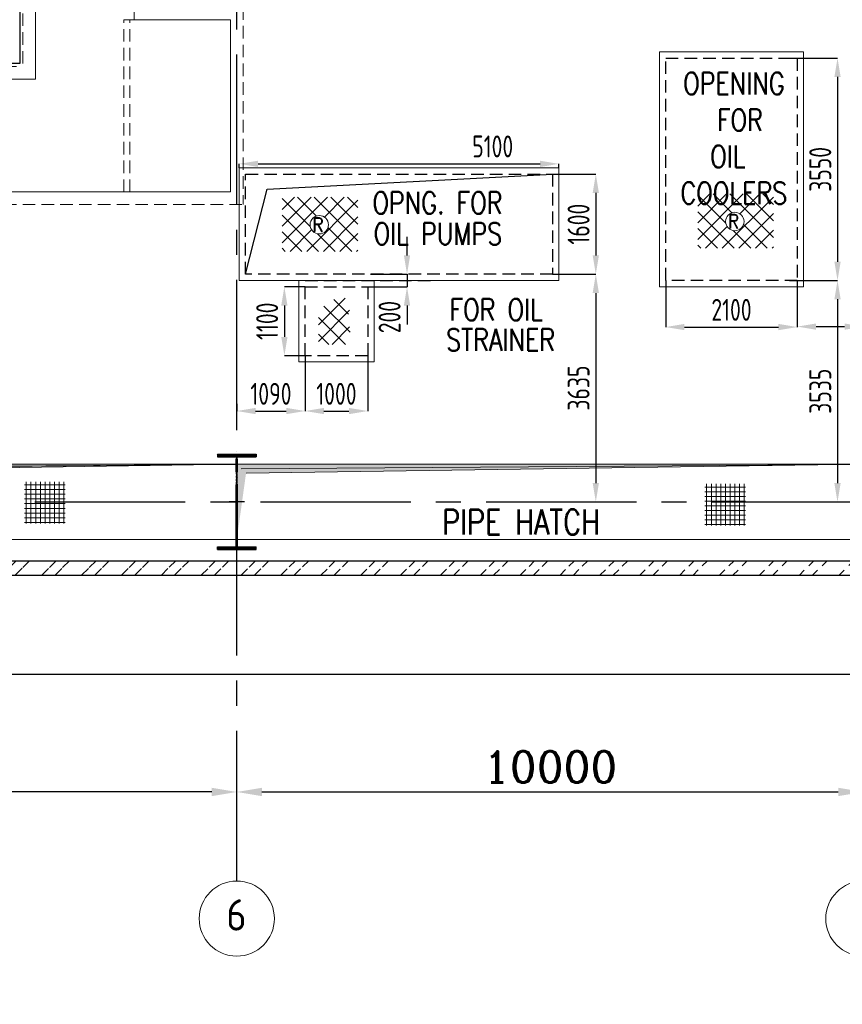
# Model space of a CAD drawing. Extents: x -287416 to 4934791, y -504132 to 1826789.
# Tile 16 of 256: x 38598 to 51727, y -276658 to -260935. Entities that reach past the tile are written whole.
import ezdxf
from ezdxf.enums import TextEntityAlignment as Align

# ---------------------------------------------------------------- set-up
doc = ezdxf.new("R2010")
doc.units = 0
doc.header["$LTSCALE"] = 800
doc.header["$MEASUREMENT"] = 0
for name, pattern in [('CENTER', [2, 1.25, -0.25, 0.25, -0.25]), ('CENTER2', [1.125, 0.75, -0.125, 0.125, -0.125]), ('HIDDEN', [0.375, 0.25, -0.125])]:
    doc.linetypes.add(name, pattern=pattern)
doc.layers.get('0').update_dxf_attribs({"linetype": 'CONTINUOUS'})
doc.layers.get('DEFPOINTS').update_dxf_attribs({"linetype": 'CONTINUOUS'})
for name, color, linetype in [('COL', 1, 'CENTER'), ('GRID', 8, 'CENTER'), ('HATCH', 9, 'CONTINUOUS'), ('M_BASE', 4, 'CONTINUOUS'), ('TG', 2, 'CONTINUOUS'), ('WALL', 6, 'CONTINUOUS')]:
    doc.layers.add(name, color=color, linetype=linetype)
for name, color, linetype, lineweight in [('DIM', 4, 'CONTINUOUS', 15), ('Opening', 30, 'CONTINUOUS', 15), ('PIPE OPENING HATCH', 7, 'CONTINUOUS', 13), ('T', 3, 'CONTINUOUS', 15), ('TEXT', 3, 'CONTINUOUS', 15)]:
    doc.layers.add(name, color=color, linetype=linetype, lineweight=lineweight)
doc.styles.add('D1', font='ROMAND')
doc.styles.add('ROMANC', font='romanc')
doc.styles.add('ROMANS', font='ISO9.shx', dxfattribs={"width": 0.8})
doc.styles.add('S1', font='SIMPLEX.SHX', dxfattribs={"height": 200})
doc.styles.add('S3', font='ROMANS1.SHX', dxfattribs={"width": 0.8})
doc.dimstyles.new('STANDARD$0', dxfattribs={"dimtxt": 250, "dimasz": 200, "dimexe": 0, "dimexo": 0, "dimgap": 100, "dimtad": 1, "dimdec": 0, "dimzin": 0, "dimdsep": 46, "dimtxsty": 'S1', "dimcen": 0, "dimadec": 0, "dimazin": 0, "dimtfac": 1, "dimtdec": 0, "dimtmove": 2, "dimatfit": 3, "dimfxl": 1, "dimtolj": 1, "dimtzin": 0, "dimarcsym": 0})

# ---------------------------------------------------------------- blocks, each defined once
blk = doc.blocks.new('*D125')
at = {"layer": 'DEFPOINTS', "color": 0, "linetype": 'Continuous', "transparency": 16777216}
for p in [(52063.06182902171, -272448.6841920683), (42063.06182867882, -273267.0356612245), (52063.06182902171, -273267.0356612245)]:
    blk.add_point(p, dxfattribs=at)
at = {"layer": 'DIM', "linetype": 'Continuous', "lineweight": -2, "transparency": 16777216}
blk.add_line((52063.06182902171, -272448.6841920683), (52063.06182902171, -273267.0356612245), dxfattribs=at)
at = {"layer": 'DIM', "color": 4, "linetype": 'Continuous', "lineweight": -2, "transparency": 16777216}
blk.add_line((42463.06182867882, -273267.0356612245), (51663.06182902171, -273267.0356612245), dxfattribs=at)
at = {"layer": 'DIM', "color": 4, "linetype": 'Continuous', "transparency": 16777216}
for points in [[(42463.06182867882, -273200.3689945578), (42463.06182867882, -273333.7023278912), (42063.06182867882, -273267.0356612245)], [(51663.06182902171, -273200.3689945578), (51663.06182902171, -273333.7023278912), (52063.06182902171, -273267.0356612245)]]:
    blk.add_solid(points, dxfattribs=at)
at = {"layer": 'DIM', "linetype": 'Continuous', "transparency": 16777216, "insert": (47063.06182885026, -272867.0356612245), "char_height": 500, "attachment_point": 5, "style": 'ROMANC'}
blk.add_mtext('\\A1;10000', dxfattribs=at)
blk = doc.blocks.new('*D134')
at = {"layer": 'DEFPOINTS', "color": 0, "linetype": 'Continuous', "transparency": 16777216}
for p in [(32063.06182867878, -273267.0356612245), (32063.06182867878, -273267.0356612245), (42063.06182867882, -273267.0356612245)]:
    blk.add_point(p, dxfattribs=at)
at = {"layer": 'DIM', "color": 4, "linetype": 'Continuous', "lineweight": -2, "transparency": 16777216}
blk.add_line((41663.06182867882, -273267.0356612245), (32463.06182867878, -273267.0356612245), dxfattribs=at)
at = {"layer": 'DIM', "color": 4, "linetype": 'Continuous', "transparency": 16777216}
for points in [[(32463.06182867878, -273200.3689945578), (32463.06182867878, -273333.7023278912), (32063.06182867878, -273267.0356612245)], [(41663.06182867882, -273200.3689945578), (41663.06182867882, -273333.7023278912), (42063.06182867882, -273267.0356612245)]]:
    blk.add_solid(points, dxfattribs=at)
at = {"layer": 'DIM', "linetype": 'Continuous', "transparency": 16777216, "insert": (37063.06182867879, -272867.0356612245), "char_height": 500, "attachment_point": 5, "style": 'ROMANC'}
blk.add_mtext('\\A1;10000', dxfattribs=at)
blk = doc.blocks.new('A$C48B609D5')
at = {"linetype": 'HIDDEN'}
for p, q in [((12335.00000021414, 5000.000000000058), (12335.00000021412, -6050.000020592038)), ((15850.00000000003, -5100.000000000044), (15850, -8250.000020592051)), ((13945.00000000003, -8050), (13944.99999999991, -5300.000000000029)), ((14045.00000000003, -8050), (14044.99999999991, -5300.000000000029)), ((-5063.926359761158, -6050.000020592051), (12335.00000021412, -6050.000020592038)), ((-6567.391638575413, -8250.000020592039), (15850, -8250.000020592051))]:
    blk.add_line(p, q, dxfattribs=at)
for p, q in [((12535.00000021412, 4799.999999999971), (12535.00000021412, -6250.000020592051)), ((14110.00000021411, 4799.999999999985), (14110.00000021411, -5300.000000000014)), ((13944.99999999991, -5300.000000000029), (15650, -5300.000000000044)), ((15650, -5300.000000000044), (15650, -8050.000020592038)), ((-5179.63179966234, -6250.000020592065), (12535.00000021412, -6250.000020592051)), ((-6451.686198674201, -8050.000020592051), (15650, -8050.000020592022))]:
    blk.add_line(p, q)
blk = doc.blocks.new('A$C41E52089')
at = {"layer": 'COL'}
h = blk.add_hatch(dxfattribs=at)
h.set_pattern_fill('ANSI31', color=256, scale=100, style=0)
h.set_pattern_definition([(45, (0, 0), (-8.838834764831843, 8.838834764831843), [])])
h.paths.add_polyline_path([(309.9999999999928, -720.0000000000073), (-3.659e-13, -720.0000000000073), (-1.833e-13, -760.0000000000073), (310.0000000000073, -760.0000000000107)])
h.paths.add_polyline_path([(-1.49178e-11, -720.0000000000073), (-309.9999999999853, -720.0000000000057), (-310, -760.0000000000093), (-1.833e-13, -760.0000000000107)])
h.paths.add_polyline_path([(-1.45519e-11, 0), (-12.50000000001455, -3.638e-12), (-12.5000000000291, -720.0000000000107), (-1.49178e-11, -720.0000000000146)])
h.paths.add_polyline_path([(-3.6e-15, 720.0000000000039), (-12.49999999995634, 720.0000000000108), (-12.49999999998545, 7.276000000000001e-12), (0, 3.638e-12)])
h.paths.add_polyline_path([(12.5, 3.638e-12), (2.91038e-11, 1.09139e-11), (-1.49178e-11, -720.0000000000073), (12.49999999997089, -720.0000000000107)])
h.paths.add_polyline_path([(12.50000000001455, 720.0000000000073), (-1.45546e-11, 720.0000000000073), (-1.45519e-11, -3.638e-12), (12.49999999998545, -3.638e-12)])
h.paths.add_polyline_path([(309.9999999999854, 760.0000000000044), (1.45803e-11, 760.0000000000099), (-6.9404e-12, 720.440900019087), (12.50000000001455, 720.0000000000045), (310, 720.0000000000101)])
h.paths.add_polyline_path([(1.45519e-11, 760.0000000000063), (-309.9999999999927, 760.000000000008), (-309.9999999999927, 720.0000000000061), (1.45519e-11, 720.0000000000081)])
at = {"layer": 'COL', "color": 2}
for p, q in [((0, -800.1697653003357), (-7.3044e-12, 800.1697653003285)), ((123.2565102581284, 0), (-123.2565102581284, 0))]:
    blk.add_line(p, q, dxfattribs=at)
at = {"layer": 'COL'}
for p, q in [((-309.9999999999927, 760.0000000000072), (309.9999999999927, 760.0000000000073)), ((-309.9999999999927, 760.0000000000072), (-310.0000000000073, 720.0000000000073)), ((-310.0000000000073, 720.0000000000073), (309.9999999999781, 720.0000000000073)), ((-12.50000000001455, -719.9999999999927), (-12.49999999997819, 720.0000000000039)), ((12.49999999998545, -719.9999999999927), (12.50000000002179, 720.0000000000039)), ((309.9999999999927, 760.0000000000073), (309.9999999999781, 720.0000000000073)), ((-310, -720.0000000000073), (310, -720.0000000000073)), ((-309.9999999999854, -760.0000000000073), (-310, -720.0000000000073)), ((-309.9999999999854, -760.0000000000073), (310.0000000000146, -760.0000000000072)), ((310.0000000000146, -760.0000000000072), (310, -720.0000000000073))]:
    blk.add_line(p, q, dxfattribs=at)
blk = doc.blocks.new('*D186')
at = {"layer": 'DEFPOINTS', "color": 0, "transparency": 16777216}
for p in [(50883.06182899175, -265100.2013668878), (50883.06182899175, -268635.2013705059), (51650.25742450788, -268635.2013705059)]:
    blk.add_point(p, dxfattribs=at)
at = {"layer": 'DIM', "color": 9, "lineweight": -2, "transparency": 16777216}
for p, q in [((50883.06182899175, -265100.2013668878), (51650.25742450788, -265100.2013668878)), ((51650.25742450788, -265400.2013668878), (51650.25742450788, -268335.2013705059)), ((50883.06182899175, -268635.2013705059), (51650.25742450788, -268635.2013705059))]:
    blk.add_line(p, q, dxfattribs=at)
at = {"layer": 'DIM', "color": 9, "transparency": 16777216}
for points in [[(51600.25742450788, -265400.2013668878), (51700.25742450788, -265400.2013668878), (51650.25742450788, -265100.2013668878)], [(51600.25742450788, -268335.2013705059), (51700.25742450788, -268335.2013705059), (51650.25742450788, -268635.2013705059)]]:
    blk.add_solid(points, dxfattribs=at)
at = {"layer": 'DIM', "transparency": 16777216, "insert": (51375.25742450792, -266867.7013686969), "char_height": 350, "attachment_point": 5, "rotation": 90, "style": 'ROMANS'}
blk.add_mtext('\\A1;3535', dxfattribs=at)
blk = doc.blocks.new('*D187')
at = {"layer": 'DEFPOINTS', "color": 0, "transparency": 16777216}
for p in [(50883.06182899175, -261550.2013668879), (50883.06182899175, -265100.2013668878), (51650.25742450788, -265100.2013668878)]:
    blk.add_point(p, dxfattribs=at)
at = {"layer": 'DIM', "color": 9, "lineweight": -2, "transparency": 16777216}
for p, q in [((50883.06182899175, -261550.2013668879), (51650.25742450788, -261550.2013668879)), ((51650.25742450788, -261850.2013668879), (51650.25742450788, -264800.2013668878)), ((50883.06182899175, -265100.2013668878), (51650.25742450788, -265100.2013668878))]:
    blk.add_line(p, q, dxfattribs=at)
at = {"layer": 'DIM', "color": 9, "transparency": 16777216}
for points in [[(51600.25742450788, -261850.2013668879), (51700.25742450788, -261850.2013668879), (51650.25742450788, -261550.2013668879)], [(51600.25742450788, -264800.2013668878), (51700.25742450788, -264800.2013668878), (51650.25742450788, -265100.2013668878)]]:
    blk.add_solid(points, dxfattribs=at)
at = {"layer": 'DIM', "transparency": 16777216, "insert": (51375.25742450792, -263325.2013668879), "char_height": 350, "attachment_point": 5, "rotation": 90, "style": 'ROMANS'}
blk.add_mtext('\\A1;3550', dxfattribs=at)
blk = doc.blocks.new('*D188')
at = {"layer": 'DEFPOINTS', "color": 0, "transparency": 16777216}
for p in [(47103.06182899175, -265000.2013705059), (47103.06182899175, -268635.2013705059), (47792.67854994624, -268635.2013705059)]:
    blk.add_point(p, dxfattribs=at)
at = {"layer": 'DIM', "color": 9, "lineweight": -2, "transparency": 16777216}
for p, q in [((47103.06182899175, -265000.2013705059), (47792.67854994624, -265000.2013705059)), ((47792.67854994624, -265300.2013705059), (47792.67854994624, -268335.2013705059)), ((47103.06182899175, -268635.2013705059), (47792.67854994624, -268635.2013705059))]:
    blk.add_line(p, q, dxfattribs=at)
at = {"layer": 'DIM', "color": 9, "transparency": 16777216}
for points in [[(47742.67854994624, -265300.2013705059), (47842.67854994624, -265300.2013705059), (47792.67854994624, -265000.2013705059)], [(47742.67854994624, -268335.2013705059), (47842.67854994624, -268335.2013705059), (47792.67854994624, -268635.2013705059)]]:
    blk.add_solid(points, dxfattribs=at)
at = {"layer": 'DIM', "transparency": 16777216, "insert": (47517.67854994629, -266817.7013705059), "char_height": 350, "attachment_point": 5, "rotation": 90, "style": 'ROMANS'}
blk.add_mtext('\\A1;3635', dxfattribs=at)
blk = doc.blocks.new('*D189')
at = {"layer": 'DEFPOINTS', "color": 0, "transparency": 16777216}
for p in [(47103.06182899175, -263400.2013705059), (47103.06182899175, -265000.2013705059), (47792.67854994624, -265000.2013705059)]:
    blk.add_point(p, dxfattribs=at)
at = {"layer": 'DIM', "color": 9, "lineweight": -2, "transparency": 16777216}
for p, q in [((47103.06182899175, -263400.2013705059), (47792.67854994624, -263400.2013705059)), ((47792.67854994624, -263700.2013705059), (47792.67854994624, -264700.2013705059)), ((47103.06182899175, -265000.2013705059), (47792.67854994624, -265000.2013705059))]:
    blk.add_line(p, q, dxfattribs=at)
at = {"layer": 'DIM', "color": 9, "transparency": 16777216}
for points in [[(47742.67854994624, -263700.2013705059), (47842.67854994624, -263700.2013705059), (47792.67854994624, -263400.2013705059)], [(47742.67854994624, -264700.2013705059), (47842.67854994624, -264700.2013705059), (47792.67854994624, -265000.2013705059)]]:
    blk.add_solid(points, dxfattribs=at)
at = {"layer": 'DIM', "transparency": 16777216, "insert": (47517.67854994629, -264200.2013705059), "char_height": 350, "attachment_point": 5, "rotation": 90, "style": 'ROMANS'}
blk.add_mtext('\\A1;1600', dxfattribs=at)
blk = doc.blocks.new('*D190')
at = {"layer": 'DEFPOINTS', "color": 0, "transparency": 16777216}
for p in [(43153.06182899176, -266300.2013705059), (42063.06182899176, -267071.4974580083), (43153.06182899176, -267184.3954243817)]:
    blk.add_point(p, dxfattribs=at)
at = {"layer": 'DIM', "color": 9, "lineweight": -2, "transparency": 16777216}
for p, q in [((43153.06182899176, -266300.2013705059), (43153.06182899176, -267184.3954243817)), ((42063.06182899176, -267071.4974580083), (42063.06182899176, -267184.3954243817)), ((42363.06182899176, -267184.3954243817), (42853.06182899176, -267184.3954243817))]:
    blk.add_line(p, q, dxfattribs=at)
at = {"layer": 'DIM', "color": 9, "transparency": 16777216}
for points in [[(42363.06182899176, -267134.3954243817), (42363.06182899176, -267234.3954243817), (42063.06182899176, -267184.3954243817)], [(42853.06182899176, -267134.3954243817), (42853.06182899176, -267234.3954243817), (43153.06182899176, -267184.3954243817)]]:
    blk.add_solid(points, dxfattribs=at)
at = {"layer": 'DIM', "transparency": 16777216, "insert": (42608.06182899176, -266909.3954243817), "char_height": 350, "attachment_point": 5, "style": 'ROMANS'}
blk.add_mtext('\\A1;1090', dxfattribs=at)
blk = doc.blocks.new('*D191')
at = {"layer": 'DEFPOINTS', "color": 0, "transparency": 16777216}
for p in [(43153.06182899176, -266300.2013705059), (44153.06182899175, -266300.2013705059), (44153.06182899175, -267184.3954243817)]:
    blk.add_point(p, dxfattribs=at)
at = {"layer": 'DIM', "color": 9, "lineweight": -2, "transparency": 16777216}
for p, q in [((43153.06182899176, -266300.2013705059), (43153.06182899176, -267184.3954243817)), ((44153.06182899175, -266300.2013705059), (44153.06182899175, -267184.3954243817)), ((43453.06182899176, -267184.3954243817), (43853.06182899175, -267184.3954243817))]:
    blk.add_line(p, q, dxfattribs=at)
at = {"layer": 'DIM', "color": 9, "transparency": 16777216}
for points in [[(43453.06182899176, -267134.3954243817), (43453.06182899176, -267234.3954243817), (43153.06182899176, -267184.3954243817)], [(43853.06182899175, -267134.3954243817), (43853.06182899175, -267234.3954243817), (44153.06182899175, -267184.3954243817)]]:
    blk.add_solid(points, dxfattribs=at)
at = {"layer": 'DIM', "transparency": 16777216, "insert": (43653.06182899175, -266909.3954243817), "char_height": 350, "attachment_point": 5, "style": 'ROMANS'}
blk.add_mtext('\\A1;1000', dxfattribs=at)
blk = doc.blocks.new('*D192')
at = {"layer": 'DEFPOINTS', "color": 0, "transparency": 16777216}
for p in [(43153.06182899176, -265200.2013705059), (42822.11788942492, -266300.2013705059), (43153.06182899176, -266300.2013705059)]:
    blk.add_point(p, dxfattribs=at)
at = {"layer": 'DIM', "color": 9, "lineweight": -2, "transparency": 16777216}
for p, q in [((43153.06182899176, -265200.2013705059), (42822.11788942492, -265200.2013705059)), ((42822.11788942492, -265500.2013705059), (42822.11788942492, -266000.2013705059)), ((43153.06182899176, -266300.2013705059), (42822.11788942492, -266300.2013705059))]:
    blk.add_line(p, q, dxfattribs=at)
at = {"layer": 'DIM', "color": 9, "transparency": 16777216}
for points in [[(42772.11788942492, -265500.2013705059), (42872.11788942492, -265500.2013705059), (42822.11788942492, -265200.2013705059)], [(42772.11788942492, -266000.2013705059), (42872.11788942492, -266000.2013705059), (42822.11788942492, -266300.2013705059)]]:
    blk.add_solid(points, dxfattribs=at)
at = {"layer": 'DIM', "transparency": 16777216, "insert": (42547.11788942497, -265750.2013705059), "char_height": 350, "attachment_point": 5, "rotation": 90, "style": 'ROMANS'}
blk.add_mtext('\\A1;1100', dxfattribs=at)
blk = doc.blocks.new('*D193')
at = {"layer": 'DEFPOINTS', "color": 0, "transparency": 16777216}
for p in [(48908.06182899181, -265100.2013668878), (51008.06182899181, -265100.2013668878), (51008.06182899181, -265843.3985860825)]:
    blk.add_point(p, dxfattribs=at)
at = {"layer": 'DIM', "color": 9, "lineweight": -2, "transparency": 16777216}
for p, q in [((48908.06182899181, -265100.2013668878), (48908.06182899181, -265843.3985860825)), ((51008.06182899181, -265100.2013668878), (51008.06182899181, -265843.3985860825)), ((49208.06182899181, -265843.3985860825), (50708.06182899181, -265843.3985860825))]:
    blk.add_line(p, q, dxfattribs=at)
at = {"layer": 'DIM', "color": 9, "transparency": 16777216}
for points in [[(49208.06182899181, -265793.3985860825), (49208.06182899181, -265893.3985860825), (48908.06182899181, -265843.3985860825)], [(50708.06182899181, -265793.3985860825), (50708.06182899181, -265893.3985860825), (51008.06182899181, -265843.3985860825)]]:
    blk.add_solid(points, dxfattribs=at)
at = {"layer": 'DIM', "transparency": 16777216, "insert": (49958.06182899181, -265568.3985860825), "char_height": 350, "attachment_point": 5, "style": 'ROMANS'}
blk.add_mtext('\\A1;2100', dxfattribs=at)
blk = doc.blocks.new('*D222')
at = {"layer": 'DEFPOINTS', "color": 0, "transparency": 16777216}
for p in [(51008.06182899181, -265095.9594008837), (52063.06182867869, -265279.2122541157), (52063.06182867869, -265836.066424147)]:
    blk.add_point(p, dxfattribs=at)
at = {"layer": 'DIM', "color": 9, "lineweight": -2, "transparency": 16777216}
for p, q in [((51008.06182899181, -265095.9594008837), (51008.06182899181, -265836.066424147)), ((52063.06182867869, -265279.2122541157), (52063.06182867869, -265836.066424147)), ((51308.06182899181, -265836.066424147), (51763.06182867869, -265836.066424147)), ((52063.06182867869, -265836.066424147), (53622.2084819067, -265836.066424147))]:
    blk.add_line(p, q, dxfattribs=at)
at = {"layer": 'DIM', "color": 9, "transparency": 16777216}
for points in [[(51308.06182899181, -265786.066424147), (51308.06182899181, -265886.066424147), (51008.06182899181, -265836.066424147)], [(51763.06182867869, -265786.066424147), (51763.06182867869, -265886.066424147), (52063.06182867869, -265836.066424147)]]:
    blk.add_solid(points, dxfattribs=at)
at = {"layer": 'DIM', "transparency": 16777216, "insert": (53055.54181524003, -265561.066424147), "char_height": 350, "attachment_point": 5, "style": 'ROMANS'}
blk.add_mtext('\\A1;1055', dxfattribs=at)
blk = doc.blocks.new('*D223')
at = {"layer": 'DEFPOINTS', "color": 0, "transparency": 16777216}
for p in [(42103.06182899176, -263300.2013705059), (47203.06182899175, -263237.1134978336), (47203.06182899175, -263300.2013716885)]:
    blk.add_point(p, dxfattribs=at)
at = {"layer": 'DIM', "color": 9, "lineweight": -2, "transparency": 16777216}
for p, q in [((42103.06182899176, -263300.2013705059), (42103.06182899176, -263237.1134978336)), ((42403.06182899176, -263237.1134978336), (46903.06182899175, -263237.1134978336)), ((47203.06182899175, -263300.2013716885), (47203.06182899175, -263237.1134978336))]:
    blk.add_line(p, q, dxfattribs=at)
at = {"layer": 'DIM', "color": 9, "transparency": 16777216}
for points in [[(42403.06182899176, -263187.1134978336), (42403.06182899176, -263287.1134978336), (42103.06182899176, -263237.1134978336)], [(46903.06182899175, -263187.1134978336), (46903.06182899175, -263287.1134978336), (47203.06182899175, -263237.1134978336)]]:
    blk.add_solid(points, dxfattribs=at)
at = {"layer": 'DIM', "transparency": 16777216, "insert": (46147.41080771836, -262959.0216250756), "char_height": 350, "attachment_point": 5, "style": 'ROMANS'}
blk.add_mtext('\\A1;5100', dxfattribs=at)
blk = doc.blocks.new('*D224')
at = {"layer": 'DEFPOINTS', "color": 0, "transparency": 16777216}
for p in [(44196.86221997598, -265000.2013650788), (44153.06182899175, -265200.2013650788), (44779.79706308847, -265200.2013650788)]:
    blk.add_point(p, dxfattribs=at)
at = {"layer": 'DIM', "color": 9, "lineweight": -2, "transparency": 16777216}
for p, q in [((44779.79706308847, -264700.2013650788), (44779.79706308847, -264400.2013650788)), ((44196.86221997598, -265000.2013650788), (44779.79706308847, -265000.2013650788)), ((44779.79706308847, -265000.2013650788), (44779.79706308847, -265200.2013650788)), ((44153.06182899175, -265200.2013650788), (44779.79706308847, -265200.2013650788)), ((44779.79706308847, -265500.2013650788), (44779.79706308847, -265800.2013650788))]:
    blk.add_line(p, q, dxfattribs=at)
at = {"layer": 'DIM', "color": 9, "transparency": 16777216}
for points in [[(44729.79706308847, -264700.2013650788), (44829.79706308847, -264700.2013650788), (44779.79706308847, -265000.2013650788)], [(44729.79706308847, -265500.2013650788), (44829.79706308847, -265500.2013650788), (44779.79706308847, -265200.2013650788)]]:
    blk.add_solid(points, dxfattribs=at)
at = {"layer": 'DIM', "transparency": 16777216, "insert": (44501.53398431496, -265684.5546935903), "char_height": 350, "attachment_point": 5, "rotation": 90, "style": 'ROMANS'}
blk.add_mtext('\\A1;200', dxfattribs=at)
blk = doc.blocks.new('A$C05191821')
at = {"layer": 'DIM'}
h = blk.add_hatch(dxfattribs=at)
h.set_pattern_fill('ANSI37', color=256, scale=600, angle=45, style=0)
h.set_pattern_definition([(90, (18078.05557671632, -48238.42795904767), (-75, 1.42e-14), []), (180, (18078.05557671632, -48238.42795904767), (-1.42e-14, -75), [])])
h.paths.add_polyline_path([(49260.65241112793, 321.4091374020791), (48612.44032085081, 321.4091374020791), (48612.44032085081, -345.0280306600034), (49260.65241112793, -345.0280306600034)])
h = blk.add_hatch(dxfattribs=at)
h.set_pattern_fill('ANSI37', color=256, scale=600, angle=45, style=0)
h.set_pattern_definition([(90, (28936.56481617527, -48272.65520988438), (-75, 1.42e-14), []), (180, (28936.56481617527, -48272.65520988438), (-1.42e-14, -75), [])])
h.paths.add_polyline_path([(60119.16165058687, 287.1818865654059), (59470.94956030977, 287.1818865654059), (59470.94956030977, -379.2552814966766), (60119.16165058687, -379.2552814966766)])
at = {"layer": 'PIPE OPENING HATCH', "lineweight": -2}
for points in [[(42071.8335078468, 530.2296132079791), (41999.99999785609, -599.9939699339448), (41999.99999555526, 598.3296370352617), (51999.99999555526, 598.3296370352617)], [(52071.83350753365, 530.2296132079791), (51999.99999754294, -599.9939699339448), (51999.9999952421, 598.3296370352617), (61999.9999952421, 598.3296370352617)]]:
    blk.add_hatch(color=1, dxfattribs=at).paths.add_polyline_path(points)
at = {"layer": 'PIPE OPENING HATCH'}
blk.add_hatch(color=1, dxfattribs=at).paths.add_polyline_path([(51987.49999444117, 600.0060412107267), (42099.43153590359, 509.3830926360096), (42012.49999444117, -599.9939667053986), (42012.49999444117, 600.0060332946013)])
h = blk.add_hatch(color=1, dxfattribs=at)
h.paths.add_polyline_path([(42083.55783191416, 0.0060332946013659), (42015.99999555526, 0.0060332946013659), (42015.99999555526, -485.1034991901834)])
h.paths.add_polyline_path([(51999.99999805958, 600.0060332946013), (42015.99999555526, 600.0060332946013), (42015.99999555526, 0.006082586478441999), (42044.01514043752, 0.006082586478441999), (42083.55783877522, 0.0060825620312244), (42147.36444533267, 458.1793270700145)])
h = blk.add_hatch(color=1, dxfattribs=at)
h.paths.add_polyline_path([(52083.55783160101, 0.0060332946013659), (52015.9999952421, 0.0060332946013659), (52015.9999952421, -485.1034991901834)])
h.paths.add_polyline_path([(61999.99999774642, 600.0060332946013), (52015.9999952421, 600.0060332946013), (52015.9999952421, 0.006082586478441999), (52044.01514012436, 0.006082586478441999), (52083.55783846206, 0.0060825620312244), (52147.36444501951, 458.1793270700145)])
at = {"layer": 'PIPE OPENING HATCH', "color": 1, "lineweight": -2}
for p, q in [((41999.99999555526, 600.0060300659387), (51999.99999555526, 600.0060300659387)), ((51999.99999555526, 598.3296370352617), (42071.8335078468, 530.2296132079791)), ((51999.9999952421, 600.0060300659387), (61999.9999952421, 600.0060300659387)), ((61999.9999952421, 598.3296370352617), (52071.83350753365, 530.2296132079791))]:
    blk.add_line(p, q, dxfattribs=at)
at = {"layer": 'PIPE OPENING HATCH', "color": 1}
for p, q in [((42012.49999444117, 600.0060332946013), (51987.49999444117, 600.0060412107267)), ((51987.49999444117, 600.0060412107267), (42099.43153590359, 509.3830926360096)), ((42147.36444533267, 458.1793270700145), (51999.99999805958, 600.0060332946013)), ((52147.36444501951, 458.1793270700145), (61999.99999774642, 600.0060332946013))]:
    blk.add_line(p, q, dxfattribs=at)
for points in [[(41999.99999444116, 600.0060332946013), (51999.99999444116, 600.0060332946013), (51999.99999444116, -599.9939667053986), (41999.99999444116, -599.9939667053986)], [(51999.99999412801, 600.0060332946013), (61999.99999412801, 600.0060332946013), (61999.99999412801, -599.9939667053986), (51999.99999412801, -599.9939667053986)]]:
    blk.add_lwpolyline(points, close=True, dxfattribs=at)
at = {"layer": 'T', "style": 'S3', "width": 0.8}
blk.add_text('PIPE HATCH', height=400, dxfattribs=at).set_placement((55274.11383426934, -521.4128854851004))
blk = doc.blocks.new('A$C5C3352FF')
at = {"layer": 'TG', "flags": 128}
blk.add_lwpolyline([(12285, 6000.00000311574), (12285, -5999.99999688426), (-5035, -5999.99999688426), (-6185, -3999.99999688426), (-19340, -3999.99999688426), (-19340, 4000.000003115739), (-6185, 4000.000003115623), (-5035, 6000.00000311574)], close=True, dxfattribs=at)

msp = doc.modelspace()

# ---------------------------------------------------------------- hatches: boundary and pattern name
at = {"layer": 'HATCH'}
h = msp.add_hatch(dxfattribs=at)
h.set_pattern_fill('ANSI32', color=256, scale=1200, style=0)
h.set_pattern_definition([(45, (19608.27446109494, -350876.912659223), (-318.1980515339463, 318.1980515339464), []), (45, (19820.40649509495, -350876.912659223), (-318.1980515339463, 318.1980515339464), [])])
edge = h.paths.add_edge_path()
edge.add_line((83463.06182813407, -269575.1932198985), (-10336.93817132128, -269575.2578432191))
edge.add_line((83693.06182813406, -269805.3045966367), (-10566.93817132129, -269805.2013766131))
at = {"layer": 'T'}
h = msp.add_hatch(dxfattribs=at)
h.set_pattern_fill('ANSI31', color=256, scale=1500, angle=450, style=0)
h.set_pattern_definition([(44.99999999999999, (55603.41370092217, -271567.8975146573), (132.5825214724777, -132.5825214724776), [])])
h.paths.add_polyline_path([(42788.18096136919, -263770.9131310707), (43994.83610860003, -263770.9131310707), (43994.83610860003, -264634.9131310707), (42788.18096136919, -264634.9131310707)])
h.paths.add_polyline_path([(43526.55652629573, -264210.1249899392, 1), (43233.03727308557, -264210.1249899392, 1)], flags=16)
h.paths.add_polyline_path([(43498.4838608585, -264373.4357505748), (43246.69814657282, -264373.4357505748), (43246.69814657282, -264035.9357505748), (43498.4838608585, -264035.9357505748)], flags=24)
h = msp.add_hatch(dxfattribs=at)
h.set_pattern_fill('ANSI31', color=256, scale=1500, angle=360, style=0)
h.set_pattern_definition([(134.9999999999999, (55603.41370092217, -271567.8975146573), (132.5825214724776, 132.5825214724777), [])])
h.paths.add_polyline_path([(42788.18096136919, -263770.9131310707), (43994.83610860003, -263770.9131310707), (43994.83610860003, -264634.9131310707), (42788.18096136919, -264634.9131310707)])
h.paths.add_polyline_path([(43233.03727308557, -264210.1249899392, 1), (43526.55652629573, -264210.1249899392, 1)], flags=16)
h.paths.add_polyline_path([(43498.4838608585, -264373.4357505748), (43246.69814657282, -264373.4357505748), (43246.69814657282, -264035.9357505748), (43498.4838608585, -264035.9357505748)], flags=24)
h = msp.add_hatch(dxfattribs=at)
h.set_pattern_fill('ANSI31', color=256, scale=1500, angle=450, style=0)
h.set_pattern_definition([(44.99999999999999, (62235.13868449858, -271515.5150093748), (132.5825214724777, -132.5825214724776), [])])
h.paths.add_polyline_path([(49419.90594494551, -263718.5306257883), (50626.56109217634, -263718.5306257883), (50626.56109217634, -264582.5306257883), (49419.90594494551, -264582.5306257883)])
h.paths.add_polyline_path([(50158.28150987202, -264157.7424846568, 1), (49864.76225666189, -264157.7424846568, 1)], flags=16)
h.paths.add_polyline_path([(50130.20884443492, -264321.0532452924), (49878.42313014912, -264321.0532452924), (49878.42313014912, -263983.5532452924), (50130.20884443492, -263983.5532452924)], flags=24)
h = msp.add_hatch(dxfattribs=at)
h.set_pattern_fill('ANSI31', color=256, scale=1500, angle=360, style=0)
h.set_pattern_definition([(134.9999999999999, (62235.13868449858, -271515.5150093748), (132.5825214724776, 132.5825214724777), [])])
h.paths.add_polyline_path([(49419.90594494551, -263718.5306257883), (50626.56109217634, -263718.5306257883), (50626.56109217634, -264582.5306257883), (49419.90594494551, -264582.5306257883)])
h.paths.add_polyline_path([(49864.76225666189, -264157.7424846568, 1), (50158.28150987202, -264157.7424846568, 1)], flags=16)
h.paths.add_polyline_path([(50130.20884443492, -264321.0532452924), (49878.42313014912, -264321.0532452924), (49878.42313014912, -263983.5532452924), (50130.20884443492, -263983.5532452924)], flags=24)

# ---------------------------------------------------------------- linework, layer by layer
at = {"layer": 'DIM'}
msp.add_lwpolyline([(43053.06182899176, -265100.2013686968), (44253.06182899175, -265100.2013686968), (44253.06182899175, -266400.2013686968), (43053.06182899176, -266400.2013686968)], close=True, dxfattribs=at)
at = {"layer": 'GRID', "linetype": 'CENTER2', "ltscale": 4}
for p, q in [((42063.0618293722, -274689.3120526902), (42063.06182867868, -229550.6268185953)), ((-15158.94342231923, -268635.2020756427), (58254.85934612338, -268635.203236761))]:
    msp.add_line(p, q, dxfattribs=at)
at = {"layer": 'M_BASE'}
for p, q in [((42548.43725421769, -263639.4147474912), (47103.06182899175, -263402.3381849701)), ((42203.06182899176, -265000.2013686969), (42548.43725421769, -263639.4147474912))]:
    msp.add_line(p, q, dxfattribs=at)
at = {"layer": 'M_BASE', "linetype": 'HIDDEN'}
for points in [[(51008.06182899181, -265100.2013668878), (48908.06182899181, -265100.2013668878), (48908.06182899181, -261550.2013668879), (51008.06182899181, -261550.2013668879)], [(42203.06182899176, -263400.2013686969), (47103.06182899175, -263400.2013686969), (47103.06182899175, -265000.2013686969), (42203.06182899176, -265000.2013686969)], [(43153.06182899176, -265200.2013686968), (44153.06182899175, -265200.2013686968), (44153.06182899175, -266300.2013686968), (43153.06182899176, -266300.2013686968)]]:
    msp.add_lwpolyline(points, close=True, dxfattribs=at)
msp.add_lwpolyline([(43153.66090162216, -265100.2013686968), (45153.66090162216, -265100.2013686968)], dxfattribs=at)
at = {"layer": 'Opening'}
for points in [[(51108.06182899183, -265200.2013668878), (48808.06182899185, -265200.2013668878), (48808.06182899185, -261450.2013668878), (51108.06182899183, -261450.2013668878)], [(42103.06182899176, -263300.2013705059), (47203.06182899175, -263300.2013705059), (47203.06182899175, -265100.2013705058), (42103.06182899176, -265100.2013705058)]]:
    msp.add_lwpolyline(points, close=True, dxfattribs=at)
at = {"layer": 'T'}
for p, q in [((43794.29836867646, -265379.9878428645), (43367.44331285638, -265806.8428986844)), ((43453.83773384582, -265510.7036822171), (43870.57657209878, -265927.4425204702)), ((43609.29966562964, -265401.000571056), (43843.24047874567, -265634.941384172)), ((43863.79556059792, -265575.6556938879), (43367.44331285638, -266072.0079416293)), ((43367.44331285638, -265689.4743041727), (43798.49079124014, -266120.5217825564)), ((43863.79556059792, -265840.8207368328), (43584.09451487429, -266120.5217825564)), ((43367.44331285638, -265954.6393471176), (43533.32574829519, -266120.5217825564))]:
    msp.add_line(p, q, dxfattribs=at)
for centre in [(43379.79689969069, -264210.1249899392), (50011.52188326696, -264157.7424846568)]:
    msp.add_circle(centre, 146.7596266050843, dxfattribs=at)
at = {"layer": 'TEXT'}
for centre in [(42063.06182867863, -275289.51146172), (52063.06182867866, -275289.51146172)]:
    msp.add_circle(centre, 600, dxfattribs=at)
at = {"layer": 'WALL'}
for p, q in [((12063.0618286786, -269575.2013766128), (52433.06182891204, -269575.3932777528)), ((12063.06187397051, -269805.6196412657), (52433.06182891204, -269805.2013766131))]:
    msp.add_line(p, q, dxfattribs=at)
at = {"layer": 'WALL', "color": 1}
msp.add_line((2063.06182867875, -271385.200606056), (73063.06182812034, -271385.1939342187), dxfattribs=at)

# ---------------------------------------------------------------- block references
at = {"layer": 'COL'}
msp.add_blockref('A$C41E52089', (42063.06182899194, -268635.2013686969), dxfattribs=at)
at = {"layer": 'DIM'}
for name, p in [('A$C5C3352FF', (26313.06182867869, -255635.2007990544)), ('A$C48B609D5', (26313.06182867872, -255635.2013766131)), ('A$C05191821', (-9936.938171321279, -268635.2021582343))]:
    msp.add_blockref(name, p, dxfattribs=at)

# ---------------------------------------------------------------- texts
at = {"layer": 'T', "style": 'D1'}
for p in [(43260.09100371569, -264317.1857505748), (49891.81598729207, -264264.8032452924)]:
    msp.add_text('R', height=225, dxfattribs=at).set_placement(p)
at = {"layer": 'T', "attachment_point": 1, "rotation": 90, "style": 'S3'}
for s, insert, char_height, width in [('\\pi410.63;DEAERATOR \\P\\pi22.06;FIXED SUPPORT', (41638.84174410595, -307460.4698047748), 300, 2855.547753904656), ('\\pi-403.57;SLIDING \\P\\pi-546.43;SUPPORT', (49739.7523080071, -166400.9952003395), 250, 250)]:
    msp.add_mtext(s, dxfattribs=dict(at, insert=insert, char_height=char_height, width=width))
at = {"layer": 'T', "insert": (22057.64896681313, -267309.2216582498), "char_height": 400, "width": 9181.505686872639, "attachment_point": 1, "style": 'S3'}
msp.add_mtext('\\pi392.66;OPENING SIZES FOR LPBP VALVES', dxfattribs=at)
at = {"layer": 'TEXT', "style": 'S3', "width": 0.8}
for s, p in [('OPNG. FOR', (45265.51752501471, -264035.6250392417)), ('OIL PUMPS', (45273.24344514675, -264527.7269249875))]:
    msp.add_text(s, height=350, dxfattribs=at).set_placement(p, align=Align.CENTER)
for s, p in [('FOR OIL', (46946.95019572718, -265740.4843835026)), ('STRAINER', (47143.17072978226, -266221.0279545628))]:
    msp.add_text(s, height=350, dxfattribs=at).set_placement(p, align=Align.RIGHT)
at = {"layer": 'TEXT', "style": 'ROMANS'}
msp.add_text('6', height=500, dxfattribs=at).set_placement((42057.19373423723, -275230.465395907), align=Align.MIDDLE)
at = {"layer": 'TEXT'}
for s, insert, char_height, width, attachment_point, style in [('OPENING  FOR OIL  COOLERS', (49996.96365030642, -261778.0617881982), 350, 1818.550922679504, 2, 'S3'), ('\\pi941.44;DUCT SUPPORTING \\P\\pi1927.2;STRUCTURE ', (8471.98358466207, -265506.994999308), 450, 6871.448252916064, 1, 'ROMANS')]:
    msp.add_mtext(s, dxfattribs=dict(at, insert=insert, char_height=char_height, width=width, attachment_point=attachment_point, style=style))

# ---------------------------------------------------------------- dimensions: what is measured, and where the dimension line sits
at = {"layer": 'DIM'}
for base, p1, p2, picture, middle in [((51650.25742450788, -265100.2013668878), (50883.06182899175, -261550.2013668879), (50883.06182899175, -265100.2013668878), '*D187', (51375.25742450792, -263325.2013668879)), ((47792.67854994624, -265000.2013705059), (47103.06182899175, -263400.2013705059), (47103.06182899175, -265000.2013705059), '*D189', (47517.67854994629, -264200.2013705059)), ((47792.67854994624, -268635.2013705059), (47103.06182899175, -265000.2013705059), (47103.06182899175, -268635.2013705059), '*D188', (47517.67854994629, -266817.7013705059)), ((51650.25742450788, -268635.2013705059), (50883.06182899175, -265100.2013668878), (50883.06182899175, -268635.2013705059), '*D186', (51375.25742450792, -266867.7013686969))]:
    dim = msp.add_linear_dim(base=base, p1=p1, p2=p2, angle=90, dimstyle='STANDARD$0', override={"dimtxt": 350, "dimasz": 300, "dimtxsty": 'ROMANS', "dimclrd": 9, "dimclre": 9, "dimclrt": 256, "dimtix": 1, "dimtmove": 0}, dxfattribs=at)
    dim.commit()
    dim.dimension.update_dxf_attribs({"geometry": picture, "text_midpoint": middle})
for base, p1, p2, override, picture, middle in [((47203.06182899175, -263237.1134978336), (42103.06182899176, -263300.2013705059), (47203.06182899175, -263300.2013716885), {"dimtxt": 350, "dimasz": 300, "dimtxsty": 'ROMANS', "dimclrd": 9, "dimclre": 9, "dimclrt": 256, "dimtix": 1}, '*D223', (46147.41080771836, -262959.0216250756)), ((52063.06182867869, -265836.066424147), (51008.06182899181, -265095.9594008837), (52063.06182867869, -265279.2122541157), {"dimtxt": 350, "dimasz": 300, "dimtxsty": 'ROMANS', "dimclrd": 9, "dimclre": 9, "dimclrt": 256, "dimtix": 1, "dimtmove": 0}, '*D222', (53055.54181524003, -265836.066424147)), ((43153.06182899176, -267184.3954243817), (42063.06182899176, -267071.4974580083), (43153.06182899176, -266300.2013705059), {"dimtxt": 350, "dimasz": 300, "dimtxsty": 'ROMANS', "dimclrd": 9, "dimclre": 9, "dimclrt": 256, "dimtix": 1, "dimtmove": 0}, '*D190', (42608.06182899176, -267184.3954243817)), ((44153.06182899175, -267184.3954243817), (43153.06182899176, -266300.2013705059), (44153.06182899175, -266300.2013705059), {"dimtxt": 350, "dimasz": 300, "dimtxsty": 'ROMANS', "dimclrd": 9, "dimclre": 9, "dimclrt": 256, "dimtix": 1, "dimtmove": 0}, '*D191', (43653.06182899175, -267184.3954243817))]:
    dim = msp.add_linear_dim(base=base, p1=p1, p2=p2, dimstyle='STANDARD$0', override=override, dxfattribs=at)
    dim.commit()
    dim.dimension.update_dxf_attribs({"geometry": picture, "text_midpoint": middle, "dimtype": 160})
for base, p1, p2, override, picture, middle in [((44779.79706308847, -265200.2013650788), (44196.86221997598, -265000.2013650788), (44153.06182899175, -265200.2013650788), {"dimtxt": 350, "dimasz": 300, "dimtxsty": 'ROMANS', "dimclrd": 9, "dimclre": 9, "dimclrt": 256, "dimtix": 1}, '*D224', (44501.53398431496, -265684.5546935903)), ((42822.11788942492, -266300.2013705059), (43153.06182899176, -265200.2013705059), (43153.06182899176, -266300.2013705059), {"dimtxt": 350, "dimasz": 300, "dimtxsty": 'ROMANS', "dimclrd": 9, "dimclre": 9, "dimclrt": 256, "dimtix": 1, "dimtmove": 0}, '*D192', (42822.11788942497, -265750.2013705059))]:
    dim = msp.add_linear_dim(base=base, p1=p1, p2=p2, angle=90, dimstyle='STANDARD$0', override=override, dxfattribs=at)
    dim.commit()
    dim.dimension.update_dxf_attribs({"geometry": picture, "text_midpoint": middle, "dimtype": 160})
dim = msp.add_linear_dim(base=(51008.06182899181, -265843.3985860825), p1=(48908.06182899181, -265100.2013668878), p2=(51008.06182899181, -265100.2013668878), dimstyle='STANDARD$0', override={"dimtxt": 350, "dimasz": 300, "dimtxsty": 'ROMANS', "dimclrd": 9, "dimclre": 9, "dimclrt": 256, "dimtix": 1, "dimtmove": 0}, dxfattribs=at)
dim.commit()
dim.dimension.update_dxf_attribs({"geometry": '*D193', "text_midpoint": (49958.06182899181, -265568.3985860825)})
at = {"layer": 'DIM', "linetype": 'Continuous'}
dim = msp.add_linear_dim(base=(52063.06182902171, -273267.0356612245), p1=(42063.06182867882, -273267.0356612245), p2=(52063.06182902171, -272448.6841920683), dimstyle='STANDARD$0', override={"dimscale": 100, "dimtxt": 5, "dimasz": 4, "dimgap": 1.5, "dimtxsty": 'ROMANC', "dimclrd": 4, "dimclre": 256, "dimclrt": 256, "dimtix": 1}, dxfattribs=at)
dim.commit()
dim.dimension.update_dxf_attribs({"geometry": '*D125', "text_midpoint": (47063.06182885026, -272867.0356612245)})
dim = msp.add_linear_dim(base=(32063.06182867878, -273267.0356612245), p1=(42063.06182867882, -273267.0356612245), p2=(32063.06182867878, -273267.0356612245), angle=180, dimstyle='STANDARD$0', override={"dimscale": 100, "dimtxt": 5, "dimasz": 4, "dimgap": 1.5, "dimtxsty": 'ROMANC', "dimclrd": 4, "dimclre": 256, "dimclrt": 256, "dimtix": 1}, dxfattribs=at)
dim.commit()
dim.dimension.update_dxf_attribs({"geometry": '*D134', "text_midpoint": (37063.06182867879, -272867.0356612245)})

doc.saveas('drawing.dxf')
